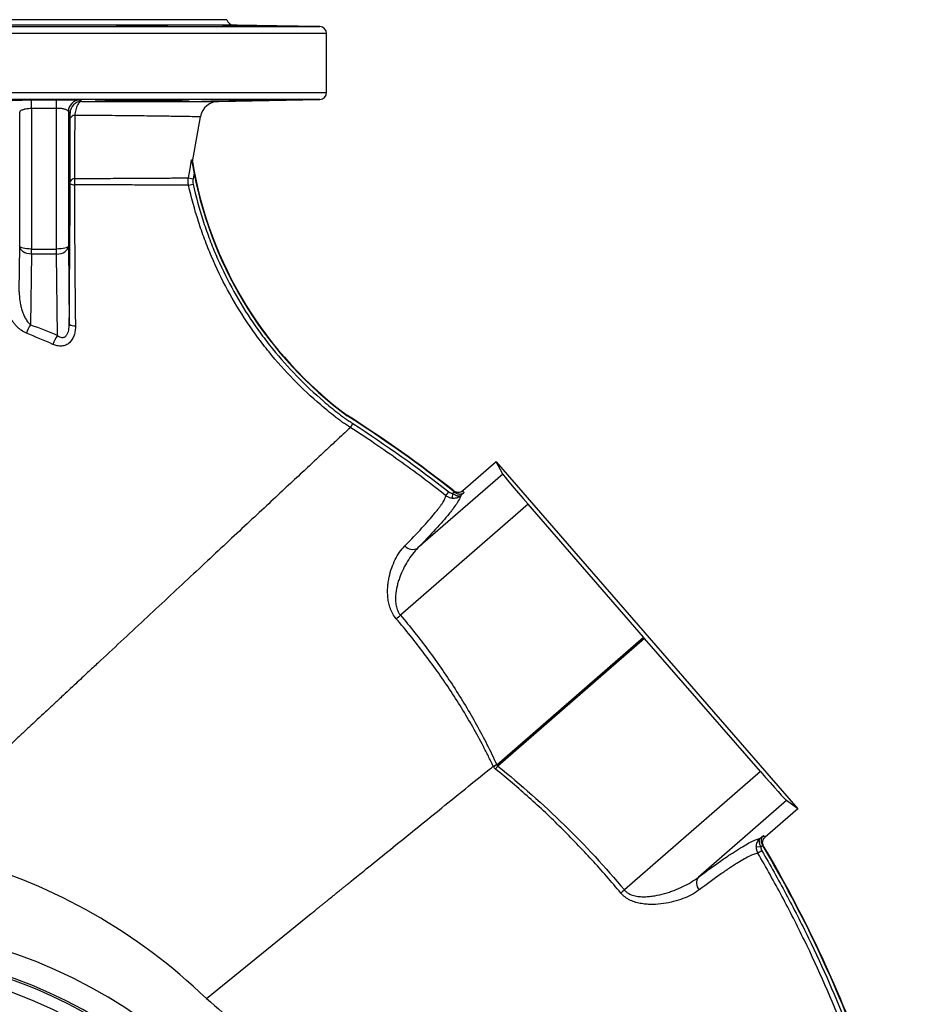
# Model space of a CAD drawing. Header units: millimetres. Extents: x 3 to 811, y 3 to 1103.
# Tile 8 of 8: x 431 to 810, y 683 to 1103. Entities that reach past the tile are written whole.
import ezdxf

# ---------------------------------------------------------------- set-up
doc = ezdxf.new("R2010")
doc.units = ezdxf.units.MM

msp = doc.modelspace()

# ---------------------------------------------------------------- linework, layer by layer
at = {"color": 8, "linetype": 'Continuous', "lineweight": 25}
for p, q in [((522.27, 1100.3), (196.53, 1100.3)), ((561.9, 1096.66), (156.9, 1096.66)), ((159.85, 1099.66), (558.95, 1099.66)), ((156.9, 1071.56), (561.9, 1071.56)), ((558.95, 1068.56), (159.85, 1068.56))]:
    msp.add_line(p, q, dxfattribs=at)
at = {"color": 7, "linetype": 'Continuous', "lineweight": 25}
for p, q in [((519.4, 1102.61), (199.4, 1102.61)), ((558.95, 1099.66), (522.27, 1100.3)), ((561.9, 1071.56), (561.9, 1096.66)), ((515.83, 1067.8), (558.95, 1068.56)), ((431.02, 1006.12), (431.02, 1063.2)), ((436.02, 1064.7), (436.02, 1004.84)), ((446.78, 1004.84), (446.78, 1064.78)), ((451.78, 1063.44), (451.78, 1006.12)), ((505.37, 1037.25), (504.94, 1034.81)), ((502.98, 1035.16), (504.94, 1034.81)), ((503.04, 1032.03), (504.99, 1032.47)), ((430.8, 986.61), (431.02, 1006.12)), ((436.02, 1004.84), (446.78, 1004.84)), ((436.02, 1002.68), (436.02, 1004.84)), ((446.78, 1002.68), (446.78, 1004.84)), ((451.78, 1006.12), (452.17, 972.76)), ((436.02, 1002.68), (435.67, 972.58)), ((446.78, 1002.68), (436.02, 1002.68)), ((447.18, 968.04), (446.78, 1002.68)), ((570.7, 933.73), (570.8, 933.88)), ((634.21, 914.16), (619.96, 901.78)), ((637.04, 908.88), (634.21, 914.16)), ((634.21, 914.16), (762.8, 766.24)), ((637.04, 908.88), (600.82, 877.4)), ((612.79, 899.7), (614.02, 901.27)), ((615.59, 900.64), (615.4, 898.66)), ((615.59, 900.64), (616.35, 901.3)), ((620.57, 901.01), (619.12, 899.75)), ((647.81, 896.05), (593.39, 848.75)), ((696.98, 839.35), (647.81, 896.05)), ((634.45, 785), (696.98, 839.35)), ((697.45, 838.81), (634.89, 784.43)), ((746.92, 782.05), (697.45, 838.81)), ((746.92, 782.05), (688.89, 731.61)), ((758, 769.74), (720.47, 737.11)), ((762.8, 766.24), (758, 769.74)), ((762.8, 766.24), (748.86, 754.12)), ((746.68, 753.53), (748.18, 754.83)), ((747.08, 749.91), (745.1, 750)), ((747.49, 748.27), (745.78, 747.27)), ((747.88, 750.6), (747.08, 749.91)), ((510.64, 685.35), (555.29, 721.52))]:
    msp.add_line(p, q, dxfattribs=at)
at = {"color": 7, "linetype": 'Continuous', "lineweight": 25, "flags": 128}
for points in [[(504.71, 1041.97), (505.83, 1048.36), (508.09, 1061.19)], [(502.98, 1035.16), (503.68, 1039.1), (504.35, 1042.87)], [(436.02, 1004.84), (435.06, 1004.87), (434.13, 1004.94), (433.27, 1005.06), (432.52, 1005.22), (431.9, 1005.41), (431.43, 1005.63), (431.13, 1005.87), (431.02, 1006.12)], [(436.02, 1002.68), (435.06, 1002.75), (434.13, 1002.95), (433.27, 1003.27), (432.51, 1003.7), (431.89, 1004.21), (431.43, 1004.81), (431.13, 1005.45), (431.02, 1006.12)], [(451.78, 1006.12), (451.67, 1005.87), (451.37, 1005.63), (450.91, 1005.41), (450.28, 1005.22), (449.53, 1005.06), (448.67, 1004.94), (447.75, 1004.87), (446.78, 1004.84)], [(446.78, 1002.68), (447.75, 1002.75), (448.68, 1002.95), (449.53, 1003.27), (450.29, 1003.7), (450.91, 1004.21), (451.38, 1004.81), (451.67, 1005.45), (451.78, 1006.12)], [(616.61, 901.09), (616.61, 901.1), (616.32, 901.45), (616.13, 901.69)], [(632.94, 784.38), (632.93, 784.38), (632.92, 784.38)], [(748.24, 750.33), (747.93, 750.66), (747.72, 750.88), (747.71, 750.88)]]:
    msp.add_lwpolyline(points, dxfattribs=at)
at = {"color": 7, "linetype": 'Continuous', "lineweight": 25}
for radius in [202.62, 197.62]:
    msp.add_circle((359.4, 502.61), radius, dxfattribs=at)
for centre, radius, start, end in [((522.32, 1103.3), 3, 193.3234, 269), ((558.9, 1096.66), 3, 0, 89), ((558.9, 1071.56), 3, 271, 0), ((-23.73, 1062.21), 459.76, 0.3103, 0.7721), ((34.35, 1062.3), 412.44, 0.3454, 0.8601), ((456.78, 1063.41), 5, 90.5262, 179.7253), ((457.51, 1062.79), 5, 90.6458, 179.7276), ((515.97, 1059.81), 8, 90.019, 170.0052), ((454.57, 1059.59), 2.23, 92.2366, 153.7362), ((670.96, 1069.37), 168.5, 189.3603, 233.5255), ((670.96, 1069.37), 168.67, 190.9764, 233.5276), ((454.55, 1032.74), 2.16, 93.0072, 154.5669), ((454.18, 1035.45), 3.19, 240.3268, 273.0811), ((446.83, 964.99), 13.49, 145.7941, 163.0037), ((454.45, 976.16), 4.1, 236.1506, 274.6364), ((457.44, 960.37), 12.81, 143.1946, 162.6032), ((277.7, 472.98), 546.03, 51.6693, 57.5477), ((277.7, 472.98), 546.2, 51.7121, 57.547), ((598.61, 881.41), 4.59, 222.7891, 298.8494), ((549.98, 900.18), 67.3, 308.1627, 310.1677), ((600.59, 850.89), 74.08, 295.9445, 297.2025), ((684.57, 744.65), 63.64, 141.3202, 142.7612), ((277.7, 472.98), 546.03, 19.9355, 30.5607), ((277.7, 472.98), 546.2, 19.9351, 30.5166), ((724.17, 734.51), 4.52, 144.8798, 219.825), ((727.63, 685.42), 60.29, 129.9776, 131.8971), ((359.4, 502.61), 213.42, 6.8405, 79.9531), ((359.4, 502.61), 203.42, 6.9816, 79.3353)]:
    msp.add_arc(centre, radius, start, end, dxfattribs=at)
for centre, major_axis, ratio, start_param, end_param in [((648.83, 895.35), (-11.81, 13.58), 0.017455, 0.076387, 1.504061), ((196.66, 566.21), (-363.96, 418.69), 0.973646, 4.66653, 4.668294), ((697.26, 839.15), (-3.28, 3.77), 0.017455, 1.504061, 1.647539), ((746.25, 783.3), (-11.81, 13.58), 0.017455, 1.647539, 3.065206), ((358.82, 379.66), (-364.3, 419.08), 0.973646, 4.760541, 4.762303)]:
    msp.add_ellipse(centre, major_axis=major_axis, ratio=ratio, start_param=start_param, end_param=end_param, dxfattribs=at)
for points, knots in [([(480.3, 1100.25), (481, 1100.25), (481.71, 1100.24), (482.78, 1100.23), (483.14, 1100.22), (483.86, 1100.21), (484.23, 1100.21), (485.3, 1100.19), (486, 1100.18), (487.02, 1100.16), (487.36, 1100.16), (488.02, 1100.14), (488.34, 1100.14), (489.27, 1100.12), (489.85, 1100.11), (490.67, 1100.09), (490.93, 1100.08), (491.42, 1100.07), (491.89, 1100.06), (492.29, 1100.05), (492.67, 1100.03), (492.85, 1100.03), (493.33, 1100.01), (493.58, 1100), (493.86, 1099.98), (493.94, 1099.98), (494.06, 1099.97), (494.1, 1099.96), (494.17, 1099.95), (494.15, 1099.94), (494, 1099.93), (493.94, 1099.93), (493.78, 1099.92), (493.68, 1099.92), (493.33, 1099.91), (493.04, 1099.91), (492.31, 1099.9), (491.89, 1099.9), (491.18, 1099.9), (490.93, 1099.9), (490.41, 1099.9), (490.13, 1099.9), (489.27, 1099.9), (488.66, 1099.9), (487.37, 1099.91), (486.69, 1099.92), (485.3, 1099.93), (484.59, 1099.93), (483.51, 1099.95), (483.15, 1099.95), (482.43, 1099.96), (481.71, 1099.97), (481.01, 1099.98), (480.31, 1099.99), (479.96, 1099.99), (478.93, 1100.01), (478.27, 1100.02), (477.34, 1100.04), (477.04, 1100.05), (476.45, 1100.06), (476.17, 1100.06), (475.35, 1100.08), (474.86, 1100.1), (474.21, 1100.11), (474, 1100.12), (473.62, 1100.13), (473.44, 1100.14), (472.96, 1100.16), (472.71, 1100.17), (472.43, 1100.19), (472.35, 1100.19), (472.23, 1100.2), (472.15, 1100.21), (472.14, 1100.22), (472.16, 1100.23), (472.19, 1100.23), (472.33, 1100.25), (472.49, 1100.25), (472.95, 1100.27), (473.26, 1100.27), (473.97, 1100.28), (474.39, 1100.28), (475.1, 1100.28), (475.36, 1100.28), (475.88, 1100.28), (476.16, 1100.28), (477.01, 1100.28), (477.62, 1100.27), (478.92, 1100.27), (479.6, 1100.26), (480.3, 1100.25)], [0, 0, 0, 0, 0.03125, 0.03125, 0.046875, 0.046875, 0.0625, 0.0625, 0.09375, 0.09375, 0.109375, 0.109375, 0.125, 0.125, 0.15625, 0.15625, 0.171875, 0.171875, 0.1875, 0.203125, 0.203125, 0.21875, 0.21875, 0.25, 0.25, 0.265625, 0.265625, 0.28125, 0.28125, 0.3125, 0.3125, 0.328125, 0.328125, 0.34375, 0.34375, 0.375, 0.375, 0.40625, 0.40625, 0.421875, 0.421875, 0.4375, 0.4375, 0.46875, 0.46875, 0.5, 0.5, 0.53125, 0.53125, 0.546875, 0.546875, 0.5625, 0.578125, 0.578125, 0.59375, 0.59375, 0.625, 0.625, 0.640625, 0.640625, 0.65625, 0.65625, 0.6875, 0.6875, 0.703125, 0.703125, 0.71875, 0.71875, 0.75, 0.75, 0.765625, 0.765625, 0.78125, 0.796875, 0.796875, 0.8125, 0.8125, 0.84375, 0.84375, 0.875, 0.875, 0.90625, 0.90625, 0.921875, 0.921875, 0.9375, 0.9375, 0.96875, 0.96875, 1, 1, 1, 1]), ([(520.66, 1100.25), (521.18, 1100.25), (521.73, 1100.24), (522.63, 1100.23), (522.93, 1100.22), (523.57, 1100.21), (523.9, 1100.21), (524.9, 1100.19), (525.59, 1100.18), (526.64, 1100.16), (527, 1100.16), (527.72, 1100.14), (528.08, 1100.14), (529.16, 1100.12), (529.87, 1100.11), (530.94, 1100.09), (531.29, 1100.08), (531.98, 1100.07), (532.65, 1100.06), (533.3, 1100.05), (533.94, 1100.03), (534.25, 1100.03), (535.15, 1100.01), (535.71, 1100), (536.47, 1099.98), (536.71, 1099.98), (537.17, 1099.97), (537.39, 1099.96), (537.98, 1099.95), (538.32, 1099.94), (538.74, 1099.93), (538.86, 1099.93), (539.07, 1099.92), (539.16, 1099.92), (539.37, 1099.91), (539.44, 1099.91), (539.44, 1099.9), (539.37, 1099.9), (539.16, 1099.9), (539.07, 1099.9), (538.86, 1099.9), (538.74, 1099.9), (538.33, 1099.9), (537.99, 1099.9), (537.19, 1099.91), (536.72, 1099.92), (535.71, 1099.93), (535.16, 1099.93), (534.26, 1099.95), (533.94, 1099.95), (533.31, 1099.96), (532.66, 1099.97), (531.98, 1099.98), (531.3, 1099.99), (530.94, 1099.99), (529.88, 1100.01), (529.16, 1100.02), (528.09, 1100.04), (527.73, 1100.05), (527.01, 1100.06), (526.65, 1100.06), (525.59, 1100.08), (524.9, 1100.1), (523.91, 1100.11), (523.58, 1100.12), (522.94, 1100.13), (522.63, 1100.14), (521.74, 1100.16), (521.18, 1100.17), (520.41, 1100.19), (520.17, 1100.19), (519.71, 1100.2), (519.28, 1100.21), (518.91, 1100.22), (518.57, 1100.23), (518.42, 1100.23), (518, 1100.25), (517.79, 1100.25), (517.51, 1100.27), (517.44, 1100.27), (517.44, 1100.28), (517.51, 1100.28), (517.72, 1100.28), (517.81, 1100.28), (518.01, 1100.28), (518.14, 1100.28), (518.55, 1100.28), (518.88, 1100.27), (519.69, 1100.27), (520.15, 1100.26), (520.66, 1100.25)], [0, 0, 0, 0, 0.03125, 0.03125, 0.046875, 0.046875, 0.0625, 0.0625, 0.09375, 0.09375, 0.109375, 0.109375, 0.125, 0.125, 0.15625, 0.15625, 0.171875, 0.171875, 0.1875, 0.203125, 0.203125, 0.21875, 0.21875, 0.25, 0.25, 0.265625, 0.265625, 0.28125, 0.28125, 0.3125, 0.3125, 0.328125, 0.328125, 0.34375, 0.34375, 0.375, 0.375, 0.40625, 0.40625, 0.421875, 0.421875, 0.4375, 0.4375, 0.46875, 0.46875, 0.5, 0.5, 0.53125, 0.53125, 0.546875, 0.546875, 0.5625, 0.578125, 0.578125, 0.59375, 0.59375, 0.625, 0.625, 0.640625, 0.640625, 0.65625, 0.65625, 0.6875, 0.6875, 0.703125, 0.703125, 0.71875, 0.71875, 0.75, 0.75, 0.765625, 0.765625, 0.78125, 0.796875, 0.796875, 0.8125, 0.8125, 0.84375, 0.84375, 0.875, 0.875, 0.90625, 0.90625, 0.921875, 0.921875, 0.9375, 0.9375, 0.96875, 0.96875, 1, 1, 1, 1]), ([(425.99, 1068.17), (426, 1068.19), (426.07, 1068.2), (426.27, 1068.21), (426.35, 1068.22), (426.55, 1068.23), (426.66, 1068.24), (427.03, 1068.25), (427.33, 1068.27), (428.05, 1068.29), (428.46, 1068.3), (429.14, 1068.32), (429.38, 1068.32), (429.88, 1068.33), (430.15, 1068.34), (430.96, 1068.35), (431.53, 1068.36), (432.44, 1068.37), (432.75, 1068.38), (433.38, 1068.38), (433.7, 1068.39), (434.67, 1068.4), (435.32, 1068.4), (435.99, 1068.41)], [0, 0, 0, 0, 0.125, 0.125, 0.1875, 0.1875, 0.25, 0.25, 0.375, 0.375, 0.5, 0.5, 0.5625, 0.5625, 0.625, 0.625, 0.75, 0.75, 0.8125, 0.8125, 0.875, 0.875, 1, 1, 1, 1]), ([(446.74, 1068.49), (447.07, 1068.49), (447.41, 1068.49), (448.07, 1068.5), (448.4, 1068.5), (449.37, 1068.5), (449.99, 1068.5), (450.9, 1068.51), (451.19, 1068.51), (451.77, 1068.51), (452.05, 1068.51), (452.86, 1068.5), (453.36, 1068.5), (454.05, 1068.5), (454.27, 1068.49), (454.68, 1068.49), (454.87, 1068.49), (455.4, 1068.48), (455.7, 1068.47), (456.08, 1068.46), (456.19, 1068.46), (456.38, 1068.45), (456.46, 1068.45), (456.65, 1068.43), (456.72, 1068.42), (456.73, 1068.41)], [0, 0, 0, 0, 0.0625, 0.0625, 0.125, 0.125, 0.25, 0.25, 0.3125, 0.3125, 0.375, 0.375, 0.5, 0.5, 0.5625, 0.5625, 0.625, 0.625, 0.75, 0.75, 0.8125, 0.8125, 0.875, 0.875, 1, 1, 1, 1]), ([(457.46, 1067.79), (457.13, 1067.78), (456.81, 1067.63), (456.34, 1067.21), (456.18, 1067.04), (455.89, 1066.63), (455.75, 1066.4), (455.55, 1066), (455.48, 1065.86), (455.36, 1065.57), (455.29, 1065.42), (455.12, 1064.94), (455.01, 1064.6), (454.82, 1063.87), (454.73, 1063.48), (454.58, 1062.67), (454.52, 1062.25), (454.48, 1061.82)], [0, 0, 0, 0, 0.25, 0.25, 0.375, 0.375, 0.5, 0.5, 0.5625, 0.5625, 0.625, 0.625, 0.75, 0.75, 0.875, 0.875, 1, 1, 1, 1]), ([(465.66, 1067.79), (465.09, 1067.8), (464.61, 1067.81), (464.03, 1067.82), (463.86, 1067.83), (463.57, 1067.84), (463.46, 1067.85), (463.19, 1067.87), (463.12, 1067.88), (463.17, 1067.91), (463.21, 1067.92), (463.35, 1067.93), (463.55, 1067.95), (463.84, 1067.97), (464.19, 1067.99), (464.39, 1068), (465.07, 1068.03), (465.61, 1068.05), (466.56, 1068.08), (466.9, 1068.09), (467.63, 1068.11), (468.01, 1068.12), (469.23, 1068.15), (470.11, 1068.18), (471.53, 1068.21), (472.02, 1068.22), (473.03, 1068.24), (473.55, 1068.24), (475.15, 1068.27), (476.25, 1068.29), (477.96, 1068.32), (478.53, 1068.33), (479.71, 1068.34), (480.3, 1068.35), (482.08, 1068.37), (483.26, 1068.39), (485.04, 1068.41), (485.64, 1068.41), (486.82, 1068.42), (487.41, 1068.43), (489.14, 1068.44), (490.26, 1068.45), (491.89, 1068.46), (492.43, 1068.46), (493.47, 1068.47), (493.98, 1068.47), (495.45, 1068.48), (496.36, 1068.48), (497.64, 1068.48), (498.05, 1068.48), (498.82, 1068.48), (499.18, 1068.47), (500.2, 1068.47), (500.79, 1068.47), (501.55, 1068.46), (501.78, 1068.45), (502.18, 1068.44), (502.35, 1068.44), (502.8, 1068.42), (503, 1068.41), (503.13, 1068.4), (503.15, 1068.39), (503.13, 1068.37), (503.07, 1068.36), (502.89, 1068.34), (502.66, 1068.33), (502.52, 1068.32), (502.02, 1068.29), (501.59, 1068.28), (500.8, 1068.25), (500.51, 1068.24), (499.89, 1068.22), (499.55, 1068.21), (498.48, 1068.18), (497.69, 1068.16), (496.39, 1068.13), (495.94, 1068.12), (495, 1068.1), (494.51, 1068.09), (493.01, 1068.05), (491.96, 1068.03), (490.31, 1068), (489.75, 1067.99), (488.61, 1067.97), (488.03, 1067.97), (486.29, 1067.94), (485.11, 1067.92), (482.73, 1067.89), (481.53, 1067.87), (479.75, 1067.85), (479.16, 1067.84), (477.99, 1067.83), (477.41, 1067.83), (475.72, 1067.81), (474.63, 1067.8), (473.58, 1067.8)], [0, 0, 0, 0, 0.03125, 0.03125, 0.046875, 0.046875, 0.0625, 0.0625, 0.09375, 0.09375, 0.109375, 0.109375, 0.125, 0.140625, 0.140625, 0.15625, 0.15625, 0.1875, 0.1875, 0.203125, 0.203125, 0.21875, 0.21875, 0.25, 0.25, 0.265625, 0.265625, 0.28125, 0.28125, 0.3125, 0.3125, 0.328125, 0.328125, 0.34375, 0.34375, 0.375, 0.375, 0.390625, 0.390625, 0.40625, 0.40625, 0.4375, 0.4375, 0.453125, 0.453125, 0.46875, 0.46875, 0.5, 0.5, 0.515625, 0.515625, 0.53125, 0.53125, 0.5625, 0.5625, 0.578125, 0.578125, 0.59375, 0.59375, 0.625, 0.625, 0.640625, 0.640625, 0.65625, 0.671875, 0.671875, 0.6875, 0.6875, 0.71875, 0.71875, 0.734375, 0.734375, 0.75, 0.75, 0.78125, 0.78125, 0.796875, 0.796875, 0.8125, 0.8125, 0.84375, 0.84375, 0.859375, 0.859375, 0.875, 0.875, 0.90625, 0.90625, 0.9375, 0.9375, 0.953125, 0.953125, 0.96875, 0.96875, 1, 1, 1, 1]), ([(465.66, 1067.79), (467.03, 1067.79), (468.37, 1067.8), (471.01, 1067.8), (472.31, 1067.8), (473.58, 1067.8)], [0, 0, 0, 0, 0.5, 0.5, 1, 1, 1, 1]), ([(473.58, 1067.8), (475.56, 1067.8), (477.48, 1067.8), (480.29, 1067.8), (481.21, 1067.8), (483.02, 1067.8), (483.91, 1067.8), (488.25, 1067.8), (491.45, 1067.8), (497.28, 1067.8), (499.92, 1067.8), (503.47, 1067.8), (504.58, 1067.8), (506.13, 1067.8), (506.64, 1067.8), (507.6, 1067.8), (508.06, 1067.8), (508.5, 1067.8)], [0, 0, 0, 0, 0.125, 0.125, 0.1875, 0.1875, 0.25, 0.25, 0.5, 0.5, 0.75, 0.75, 0.875, 0.875, 0.9375, 0.9375, 1, 1, 1, 1]), ([(508.5, 1067.8), (508.55, 1067.81), (508.62, 1067.81), (508.82, 1067.82), (508.94, 1067.83), (509.39, 1067.84), (509.78, 1067.85), (510.51, 1067.88), (510.77, 1067.88), (511.35, 1067.9), (511.66, 1067.91), (512.66, 1067.93), (513.4, 1067.95), (514.63, 1067.98), (515.05, 1067.99), (515.94, 1068.01), (516.41, 1068.02), (517.84, 1068.05), (518.84, 1068.07), (520.41, 1068.1), (520.95, 1068.11), (522.05, 1068.13), (522.61, 1068.14), (524.29, 1068.17), (525.43, 1068.19), (527.17, 1068.22), (527.75, 1068.23), (528.92, 1068.25), (529.51, 1068.25), (531.25, 1068.28), (532.39, 1068.3), (534.08, 1068.32), (534.63, 1068.33), (535.74, 1068.35), (536.28, 1068.36), (537.86, 1068.38), (538.87, 1068.39), (540.31, 1068.41), (540.77, 1068.41), (541.68, 1068.43), (542.11, 1068.43), (543.34, 1068.44), (544.09, 1068.45), (545.1, 1068.46), (545.42, 1068.46), (546.01, 1068.47), (546.28, 1068.47), (547.02, 1068.48), (547.43, 1068.48), (547.89, 1068.48), (548.02, 1068.48), (548.22, 1068.48), (548.3, 1068.47), (548.46, 1068.47), (548.47, 1068.47), (548.32, 1068.46), (548.25, 1068.45), (548.05, 1068.45), (547.92, 1068.44), (547.48, 1068.43), (547.09, 1068.42), (546.35, 1068.4), (546.08, 1068.39), (545.5, 1068.38), (545.19, 1068.37), (544.2, 1068.35), (543.46, 1068.34), (542.22, 1068.31), (541.79, 1068.3), (540.9, 1068.28), (540.44, 1068.28), (539.02, 1068.25), (538.02, 1068.23), (535.89, 1068.19), (534.8, 1068.17), (533.12, 1068.14), (532.56, 1068.13), (531.41, 1068.11), (530.83, 1068.1), (529.08, 1068.07), (527.92, 1068.05), (526.19, 1068.02), (525.61, 1068.01), (524.46, 1067.99), (523.89, 1067.98), (522.19, 1067.95), (521.1, 1067.93), (519.52, 1067.91), (519, 1067.9), (517.99, 1067.89), (517.49, 1067.88), (516.05, 1067.86), (515.15, 1067.84), (513.49, 1067.82), (512.74, 1067.81), (512.08, 1067.8)], [0, 0, 0, 0, 0.015625, 0.015625, 0.03125, 0.03125, 0.0625, 0.0625, 0.078125, 0.078125, 0.09375, 0.09375, 0.125, 0.125, 0.140625, 0.140625, 0.15625, 0.15625, 0.1875, 0.1875, 0.203125, 0.203125, 0.21875, 0.21875, 0.25, 0.25, 0.265625, 0.265625, 0.28125, 0.28125, 0.3125, 0.3125, 0.328125, 0.328125, 0.34375, 0.34375, 0.375, 0.375, 0.390625, 0.390625, 0.40625, 0.40625, 0.4375, 0.4375, 0.453125, 0.453125, 0.46875, 0.46875, 0.5, 0.5, 0.515625, 0.515625, 0.53125, 0.53125, 0.5625, 0.5625, 0.578125, 0.578125, 0.59375, 0.59375, 0.625, 0.625, 0.640625, 0.640625, 0.65625, 0.65625, 0.6875, 0.6875, 0.703125, 0.703125, 0.71875, 0.71875, 0.75, 0.75, 0.78125, 0.78125, 0.796875, 0.796875, 0.8125, 0.8125, 0.84375, 0.84375, 0.859375, 0.859375, 0.875, 0.875, 0.90625, 0.90625, 0.921875, 0.921875, 0.9375, 0.9375, 0.96875, 0.96875, 1, 1, 1, 1]), ([(508.5, 1067.8), (509.2, 1067.8), (509.84, 1067.8), (511.03, 1067.8), (511.58, 1067.8), (512.08, 1067.8)], [0, 0, 0, 0, 0.5, 0.5, 1, 1, 1, 1]), ([(512.08, 1067.8), (513.32, 1067.8), (514.26, 1067.8), (515.51, 1067.8), (515.83, 1067.8), (515.83, 1067.8)], [0, 0, 0, 0, 0.5, 0.5, 1, 1, 1, 1]), ([(436.02, 1064.7), (435.67, 1064.7), (435.33, 1064.68), (434.65, 1064.63), (434.32, 1064.59), (433.7, 1064.51), (433.41, 1064.45), (433, 1064.37), (432.87, 1064.33), (432.63, 1064.27), (432.51, 1064.23), (432.18, 1064.13), (431.98, 1064.05), (431.64, 1063.89), (431.5, 1063.81), (431.27, 1063.64), (431.18, 1063.55), (431.06, 1063.38), (431.03, 1063.29), (431.02, 1063.2)], [0, 0, 0, 0, 0.125, 0.125, 0.25, 0.25, 0.375, 0.375, 0.4375, 0.4375, 0.5, 0.5, 0.625, 0.625, 0.75, 0.75, 0.875, 0.875, 1, 1, 1, 1]), ([(451.78, 1063.44), (451.77, 1063.53), (451.74, 1063.61), (451.62, 1063.78), (451.53, 1063.87), (451.3, 1064.03), (451.16, 1064.11), (450.91, 1064.22), (450.82, 1064.25), (450.62, 1064.32), (450.52, 1064.36), (450.18, 1064.45), (449.94, 1064.51), (449.4, 1064.61), (449.1, 1064.66), (448.48, 1064.73), (448.16, 1064.75), (447.65, 1064.77), (447.48, 1064.78), (447.13, 1064.78), (446.96, 1064.78), (446.78, 1064.78)], [0, 0, 0, 0, 0.125, 0.125, 0.25, 0.25, 0.375, 0.375, 0.4375, 0.4375, 0.5, 0.5, 0.625, 0.625, 0.75, 0.75, 0.875, 0.875, 0.9375, 0.9375, 1, 1, 1, 1]), ([(452.57, 1060.58), (452.57, 1060.76), (452.56, 1060.93), (452.56, 1061.26), (452.56, 1061.42), (452.56, 1061.84), (452.55, 1062.07), (452.55, 1062.35), (452.54, 1062.43), (452.54, 1062.57), (452.53, 1062.62), (452.53, 1062.76), (452.52, 1062.81), (452.51, 1062.82)], [0, 0, 0, 0, 0.125, 0.125, 0.25, 0.25, 0.5, 0.5, 0.625, 0.625, 0.75, 0.75, 1, 1, 1, 1]), ([(452.6, 1033.67), (452.6, 1036.61), (452.59, 1039.55), (452.59, 1042.48), (452.58, 1045.42), (452.58, 1048.36), (452.58, 1051.3), (452.57, 1054.39), (452.57, 1057.48), (452.57, 1060.58)], [0, 0, 0, 0, 0.00931822, 0.00931822, 0.00931822, 0.01863644, 0.01863644, 0.01863644, 0.02843369, 0.02843369, 0.02843369, 0.02843369]), ([(454.48, 1061.82), (454.47, 1058.72), (454.47, 1055.63), (454.46, 1052.54), (454.46, 1049.6), (454.45, 1046.66), (454.45, 1043.72), (454.44, 1040.78), (454.44, 1037.84), (454.43, 1034.9)], [0, 0, 0, 0, 0.00979472, 0.00979472, 0.00979472, 0.01911085, 0.01911085, 0.01911085, 0.02842733, 0.02842733, 0.02842733, 0.02842733]), ([(504.71, 1041.97), (504.69, 1041.86), (504.65, 1041.89), (504.56, 1042.12), (504.53, 1042.22), (504.45, 1042.5), (504.4, 1042.67), (504.35, 1042.87)], [0, 0, 0, 0, 0.5, 0.5, 0.75, 0.75, 1, 1, 1, 1]), ([(504.35, 1042.87), (504.36, 1042.84), (504.37, 1042.78), (504.4, 1042.62), (504.42, 1042.53), (504.47, 1042.22), (504.51, 1041.99), (504.59, 1041.53), (504.63, 1041.28), (504.72, 1040.79), (504.76, 1040.55), (504.9, 1039.8), (504.99, 1039.3), (505.18, 1038.28), (505.28, 1037.77), (505.37, 1037.25)], [0, 0, 0, 0, 0.0625, 0.0625, 0.125, 0.125, 0.25, 0.25, 0.375, 0.375, 0.5, 0.5, 0.75, 0.75, 1, 1, 1, 1]), ([(452.17, 972.76), (452.2, 977.75), (452.24, 982.74), (452.31, 992.71), (452.35, 997.69), (452.46, 1012.64), (452.53, 1022.62), (452.6, 1032.68)], [0, 0, 0, 0, 0.25, 0.25, 0.5, 0.5, 1, 1, 1, 1]), ([(452.6, 1032.68), (452.6, 1032.85), (452.6, 1033.02), (452.6, 1033.35), (452.6, 1033.51), (452.6, 1033.67)], [0, 0, 0, 0, 0.5, 0.5, 1, 1, 1, 1]), ([(454.43, 1034.9), (454.39, 1034.47), (454.36, 1034.03), (454.33, 1033.16), (454.33, 1032.71), (454.35, 1032.27)], [0, 0, 0, 0, 0.5, 0.5, 1, 1, 1, 1]), ([(454.43, 1034.9), (457.8, 1034.91), (461.04, 1034.93), (467.23, 1034.97), (470.19, 1034.98), (473.71, 1035), (474.41, 1035), (475.77, 1035.01), (476.45, 1035.02), (478.42, 1035.03), (479.7, 1035.03), (483.37, 1035.06), (485.64, 1035.07), (489.8, 1035.09), (491.7, 1035.1), (494.25, 1035.11), (495.06, 1035.12), (496.56, 1035.13), (497.26, 1035.13), (499.19, 1035.14), (500.25, 1035.14), (501.95, 1035.15), (502.58, 1035.16), (502.98, 1035.16)], [0, 0, 0, 0, 0.125, 0.125, 0.25, 0.25, 0.28125, 0.28125, 0.3125, 0.3125, 0.375, 0.375, 0.5, 0.5, 0.625, 0.625, 0.6875, 0.6875, 0.75, 0.75, 0.875, 0.875, 1, 1, 1, 1]), ([(503.04, 1032.03), (502.93, 1032.55), (502.87, 1033.07), (502.85, 1034.11), (502.89, 1034.64), (502.98, 1035.16)], [0, 0, 0, 0, 0.5, 0.5, 1, 1, 1, 1]), ([(504.94, 1034.81), (504.87, 1034.42), (504.84, 1034.03), (504.86, 1033.24), (504.9, 1032.85), (504.99, 1032.47)], [0, 0, 0, 0, 0.5, 0.5, 1, 1, 1, 1]), ([(454.35, 1032.27), (454.36, 1027.22), (454.38, 1022.19), (454.43, 1012.15), (454.46, 1007.14), (454.53, 997.12), (454.57, 992.12), (454.67, 982.11), (454.72, 977.1), (454.78, 972.08)], [0, 0, 0, 0, 0.25, 0.25, 0.5, 0.5, 0.75, 0.75, 1, 1, 1, 1]), ([(503.04, 1032.03), (502.64, 1032.04), (502.01, 1032.04), (500.3, 1032.04), (499.23, 1032.05), (497.29, 1032.06), (496.59, 1032.06), (495.45, 1032.06), (495.06, 1032.07), (494.25, 1032.07), (493.84, 1032.07), (491.7, 1032.08), (489.8, 1032.09), (485.62, 1032.11), (483.34, 1032.12), (479.65, 1032.14), (478.37, 1032.14), (476.39, 1032.15), (475.72, 1032.16), (474.35, 1032.16), (473.65, 1032.17), (470.13, 1032.19), (467.16, 1032.2), (460.96, 1032.23), (457.72, 1032.25), (454.35, 1032.27)], [0, 0, 0, 0, 0.125, 0.125, 0.25, 0.25, 0.3125, 0.3125, 0.34375, 0.34375, 0.375, 0.375, 0.5, 0.5, 0.625, 0.625, 0.6875, 0.6875, 0.71875, 0.71875, 0.75, 0.75, 0.875, 0.875, 1, 1, 1, 1]), ([(572.05, 928.77), (571.98, 928.81), (571.91, 928.86), (571.77, 928.95), (571.55, 929.09), (571.06, 929.41), (570.36, 929.86), (569.65, 930.32), (569.16, 930.63), (568.95, 930.77), (568.8, 930.86), (568.73, 930.91), (568.53, 931.05), (568.4, 931.15), (568.13, 931.35), (567.74, 931.65), (566.81, 932.35), (563.93, 934.58), (561.37, 936.67), (555.36, 941.81), (551.52, 945.41), (544.17, 952.95), (540.67, 956.89), (535.66, 963.07), (534.03, 965.17), (530.87, 969.46), (529.34, 971.64), (524.93, 978.26), (522.2, 982.78), (517.18, 992.06), (514.89, 996.81), (511.77, 1004.11), (510.79, 1006.57), (508.93, 1011.55), (508.05, 1014.07), (505.6, 1021.68), (504.2, 1026.83), (503.04, 1032.03)], [0, 0, 0, 0, 0.001953, 0.001953, 0.003906, 0.007813, 0.015625, 0.023438, 0.027344, 0.029297, 0.029297, 0.03125, 0.03125, 0.035156, 0.035156, 0.039063, 0.046875, 0.0625, 0.125, 0.125, 0.25, 0.25, 0.375, 0.375, 0.4375, 0.4375, 0.5, 0.5, 0.625, 0.625, 0.75, 0.75, 0.8125, 0.8125, 0.875, 0.875, 1, 1, 1, 1]), ([(504.99, 1032.47), (506.13, 1027.32), (507.51, 1022.25), (509.93, 1014.73), (510.8, 1012.24), (512.63, 1007.32), (513.61, 1004.89), (516.69, 997.68), (518.95, 992.98), (523.91, 983.82), (526.6, 979.35), (530.96, 972.81), (532.46, 970.66), (535.59, 966.42), (537.19, 964.34), (542.14, 958.24), (545.6, 954.34), (552.86, 946.89), (556.65, 943.33), (562.58, 938.25), (564.6, 936.59), (567.18, 934.58), (567.96, 933.98), (568.87, 933.29), (569.26, 932.99), (569.52, 932.79), (569.65, 932.69), (569.85, 932.55), (569.92, 932.51), (570.06, 932.42), (570.27, 932.28), (570.76, 931.97), (571.74, 931.34), (572.57, 930.8), (573.13, 930.44)], [0, 0, 0, 0, 0.125, 0.125, 0.1875, 0.1875, 0.25, 0.25, 0.375, 0.375, 0.5, 0.5, 0.5625, 0.5625, 0.625, 0.625, 0.75, 0.75, 0.875, 0.875, 0.9375, 0.9375, 0.953125, 0.960937, 0.964844, 0.964844, 0.96875, 0.96875, 0.970703, 0.970703, 0.972656, 0.976562, 0.984375, 1, 1, 1, 1]), ([(433.93, 968.93), (433.13, 969.25), (432.38, 969.68), (431.33, 970.44), (430.99, 970.72), (430.34, 971.3), (430.03, 971.6), (429.43, 972.23), (429.14, 972.56), (428.59, 973.25), (428.32, 973.6), (427.56, 974.69), (427.11, 975.44), (426.3, 977), (425.94, 977.8), (425.3, 979.46), (425.03, 980.32), (424.58, 982.04), (424.4, 982.91), (424.15, 984.67), (424.07, 985.56), (424.05, 986.46)], [0, 0, 0, 0, 0.125, 0.125, 0.1875, 0.1875, 0.25, 0.25, 0.3125, 0.3125, 0.375, 0.375, 0.5, 0.5, 0.625, 0.625, 0.75, 0.75, 0.875, 0.875, 1, 1, 1, 1]), ([(430.8, 986.61), (430.8, 985.28), (430.91, 983.98), (431.2, 982.05), (431.32, 981.41), (431.61, 980.16), (431.77, 979.54), (432.15, 978.32), (432.36, 977.73), (432.83, 976.56), (433.1, 975.99), (433.69, 974.89), (434.02, 974.37), (434.58, 973.63), (434.78, 973.4), (435.2, 972.96), (435.43, 972.76), (435.67, 972.58)], [0, 0, 0, 0, 0.25, 0.25, 0.375, 0.375, 0.5, 0.5, 0.625, 0.625, 0.75, 0.75, 0.875, 0.875, 0.9375, 0.9375, 1, 1, 1, 1]), ([(454.78, 972.08), (454.79, 971.4), (454.75, 970.73), (454.58, 969.41), (454.44, 968.76), (454.13, 967.82), (454.02, 967.52), (453.75, 966.93), (453.6, 966.64), (453.26, 966.1), (453.08, 965.84), (452.68, 965.36), (452.46, 965.13), (451.76, 964.5), (451.25, 964.17), (450.39, 963.81), (450.09, 963.72), (449.5, 963.57), (449.2, 963.53), (448.58, 963.48), (448.27, 963.48), (447.65, 963.52), (447.33, 963.56), (446.41, 963.74), (445.81, 963.94), (445.22, 964.2)], [0, 0, 0, 0, 0.125, 0.125, 0.25, 0.25, 0.3125, 0.3125, 0.375, 0.375, 0.4375, 0.4375, 0.5, 0.5, 0.625, 0.625, 0.6875, 0.6875, 0.75, 0.75, 0.8125, 0.8125, 0.875, 0.875, 1, 1, 1, 1]), ([(447.18, 968.04), (447.46, 967.82), (447.74, 967.62), (448.36, 967.31), (448.7, 967.2), (449.22, 967.15), (449.4, 967.15), (449.75, 967.21), (449.93, 967.26), (450.27, 967.42), (450.43, 967.52), (450.73, 967.77), (450.87, 967.92), (451.24, 968.39), (451.43, 968.75), (451.74, 969.52), (451.85, 969.91), (452.02, 970.72), (452.08, 971.13), (452.15, 971.95), (452.17, 972.35), (452.17, 972.76)], [0, 0, 0, 0, 0.125, 0.125, 0.25, 0.25, 0.3125, 0.3125, 0.375, 0.375, 0.4375, 0.4375, 0.5, 0.5, 0.625, 0.625, 0.75, 0.75, 0.875, 0.875, 1, 1, 1, 1]), ([(572.05, 928.77), (572.01, 928.74), (571.61, 928.36), (570.41, 927.24), (567.6, 924.62), (563.75, 921.03), (558.93, 916.54), (553.19, 911.18), (546.61, 905.05), (539.26, 898.19), (531.22, 890.7), (519.71, 879.96), (504.07, 865.38), (484.17, 846.82), (470.81, 834.37), (464.32, 828.31)], [0.3384252, 0.3384252, 0.3384252, 0.3384252, 0.3400445, 0.3564757, 0.3729068, 0.389338, 0.4057692, 0.4222004, 0.4386316, 0.4550628, 0.471494, 0.4879252, 0.5207876, 0.5536499, 0.5865123, 0.5865123, 0.5865123, 0.5865123]), ([(572.05, 928.77), (572.05, 928.77), (572.06, 928.78), (572.07, 928.81), (572.1, 928.85), (572.13, 928.9), (572.18, 928.97), (572.23, 929.05), (572.3, 929.16), (572.38, 929.28), (572.47, 929.43), (572.58, 929.59), (572.7, 929.78), (572.83, 929.98), (572.98, 930.21), (573.07, 930.36), (573.13, 930.44)], [0, 0, 0, 0, 0.046908, 0.09759, 0.152046, 0.210275, 0.272277, 0.338052, 0.407599, 0.480918, 0.558007, 0.638867, 0.723497, 0.811896, 0.904064, 1, 1, 1, 1]), ([(612.79, 899.7), (606.23, 904.86), (599.55, 909.86), (589.36, 917.13), (585.94, 919.51), (580.76, 923.03), (579.03, 924.19), (575.55, 926.49), (573.8, 927.64), (572.05, 928.77)], [0, 0, 0, 0, 0.5, 0.5, 0.75, 0.75, 0.875, 0.875, 1, 1, 1, 1]), ([(595.24, 878.3), (598, 881.09), (600.42, 883.63), (604.66, 888.23), (606.47, 890.3), (608.34, 892.58), (608.69, 893.02), (609.35, 893.86), (609.66, 894.27), (610.24, 895.04), (610.51, 895.41), (611, 896.12), (611.22, 896.45), (612.22, 898.03), (612.68, 899.01), (612.79, 899.7)], [0, 0, 0, 0, 0.25, 0.25, 0.5, 0.5, 0.5625, 0.5625, 0.625, 0.625, 0.6875, 0.6875, 0.75, 0.75, 1, 1, 1, 1]), ([(619.12, 899.75), (618.96, 899.01), (618.45, 897.98), (617.17, 896), (616.66, 895.27), (615.75, 894.06), (615.43, 893.64), (614.74, 892.76), (614.37, 892.3), (612.43, 889.92), (610.55, 887.76), (606.16, 882.96), (603.66, 880.31), (600.82, 877.4)], [0, 0, 0, 0, 0.25, 0.25, 0.375, 0.375, 0.4375, 0.4375, 0.5, 0.5, 0.75, 0.75, 1, 1, 1, 1]), ([(612.79, 899.7), (613.17, 899.41), (613.58, 899.17), (614.24, 898.91), (614.47, 898.84), (614.93, 898.73), (615.16, 898.69), (615.4, 898.66)], [0, 0, 0, 0, 0.5, 0.5, 0.75, 0.75, 1, 1, 1, 1]), ([(614.02, 901.27), (614.25, 901.09), (614.49, 900.95), (614.89, 900.79), (615.03, 900.75), (615.3, 900.68), (615.44, 900.66), (615.59, 900.64)], [0, 0, 0, 0, 0.5, 0.5, 0.75, 0.75, 1, 1, 1, 1]), ([(615.4, 898.66), (615.74, 898.63), (616.09, 898.63), (616.76, 898.7), (617.09, 898.76), (617.72, 898.94), (618.03, 899.07), (618.6, 899.37), (618.87, 899.55), (619.12, 899.75)], [0, 0, 0, 0, 0.25, 0.25, 0.5, 0.5, 0.75, 0.75, 1, 1, 1, 1]), ([(615.59, 900.64), (615.94, 900.43), (616.3, 900.23), (616.82, 899.98), (617, 899.91), (617.33, 899.78), (617.49, 899.73), (617.96, 899.6), (618.24, 899.56), (618.61, 899.57), (618.73, 899.59), (618.89, 899.64), (618.94, 899.65), (619.03, 899.7), (619.08, 899.72), (619.12, 899.75)], [0, 0, 0, 0, 0.25, 0.25, 0.375, 0.375, 0.5, 0.5, 0.75, 0.75, 0.875, 0.875, 0.9375, 0.9375, 1, 1, 1, 1]), ([(619.96, 901.78), (619.7, 901.55), (619.4, 901.37), (618.75, 901.12), (618.41, 901.05), (617.89, 901.04), (617.72, 901.05), (617.38, 901.1), (617.21, 901.15), (616.71, 901.31), (616.41, 901.48), (616.13, 901.69)], [0, 0, 0, 0, 0.25, 0.25, 0.5, 0.5, 0.625, 0.625, 0.75, 0.75, 1, 1, 1, 1]), ([(616.61, 901.09), (616.78, 900.96), (616.96, 900.85), (617.32, 900.66), (617.51, 900.58), (617.88, 900.47), (618.07, 900.44), (618.44, 900.39), (618.61, 900.39), (619.13, 900.41), (619.46, 900.47), (619.91, 900.63), (620.05, 900.69), (620.32, 900.84), (620.45, 900.92), (620.57, 901.01)], [0, 0, 0, 0, 0.125, 0.125, 0.25, 0.25, 0.375, 0.375, 0.5, 0.5, 0.75, 0.75, 0.875, 0.875, 1, 1, 1, 1]), ([(591.57, 847.26), (591.02, 847.9), (590.54, 848.59), (589.92, 849.66), (589.73, 850.03), (589.38, 850.77), (589.23, 851.16), (588.8, 852.3), (588.58, 853.07), (588.32, 854.23), (588.25, 854.61), (588.12, 855.39), (588.07, 855.78), (587.87, 857.71), (587.86, 859.22), (588.02, 861.41), (588.09, 862.14), (588.3, 863.56), (588.42, 864.27), (588.86, 866.33), (589.22, 867.63), (590.09, 870.13), (590.59, 871.31), (591.71, 873.56), (592.34, 874.63), (593.7, 876.59), (594.44, 877.48), (595.24, 878.3)], [0, 0, 0, 0, 0.0625, 0.0625, 0.09375, 0.09375, 0.125, 0.125, 0.1875, 0.1875, 0.21875, 0.21875, 0.25, 0.25, 0.375, 0.375, 0.4375, 0.4375, 0.5, 0.5, 0.625, 0.625, 0.75, 0.75, 0.875, 0.875, 1, 1, 1, 1]), ([(600.82, 877.4), (600, 876.58), (599.23, 875.71), (597.76, 873.83), (597.06, 872.83), (595.77, 870.75), (595.16, 869.65), (594.06, 867.38), (593.55, 866.2), (592.87, 864.35), (592.66, 863.71), (592.27, 862.43), (592.1, 861.78), (591.63, 859.8), (591.4, 858.45), (591.26, 856.35), (591.24, 855.63), (591.31, 854.21), (591.39, 853.49), (591.61, 852.42), (591.7, 852.07), (591.92, 851.36), (592.05, 851.01), (592.36, 850.33), (592.53, 850), (592.92, 849.35), (593.15, 849.04), (593.39, 848.75)], [0, 0, 0, 0, 0.125, 0.125, 0.25, 0.25, 0.375, 0.375, 0.5, 0.5, 0.5625, 0.5625, 0.625, 0.625, 0.75, 0.75, 0.8125, 0.8125, 0.875, 0.875, 0.90625, 0.90625, 0.9375, 0.9375, 0.96875, 0.96875, 1, 1, 1, 1]), ([(593.39, 848.75), (597.48, 843.9), (601.41, 838.94), (608.97, 828.79), (612.59, 823.6), (617.76, 815.63), (619.45, 812.94), (622.71, 807.52), (624.3, 804.78), (628.9, 796.49), (631.77, 790.85), (634.41, 785.08)], [0, 0, 0, 0, 0.25, 0.25, 0.5, 0.5, 0.625, 0.625, 0.75, 0.75, 1, 1, 1, 1]), ([(632.92, 784.38), (632.59, 785.09), (632.25, 785.8), (631.56, 787.22), (631.22, 787.92), (630.17, 790.04), (629.46, 791.44), (627.28, 795.62), (625.78, 798.38), (622.67, 803.84), (621.07, 806.54), (617.77, 811.9), (616.08, 814.55), (610.86, 822.42), (607.22, 827.54), (601.52, 835.07), (599.58, 837.55), (595.63, 842.45), (593.62, 844.87), (591.57, 847.26)], [0, 0, 0, 0, 0.03125, 0.03125, 0.0625, 0.0625, 0.125, 0.125, 0.25, 0.25, 0.375, 0.375, 0.5, 0.5, 0.75, 0.75, 0.875, 0.875, 1, 1, 1, 1]), ([(464.32, 828.31), (463.65, 827.69), (462.27, 826.4), (460.02, 824.31), (457.59, 822.03), (454.94, 819.56), (452.05, 816.87), (448.94, 813.97), (445.6, 810.86), (440.94, 806.51), (436.09, 801.99), (431.49, 797.7), (428.21, 794.64), (425.15, 791.78), (422.3, 789.13), (419.66, 786.67), (418.03, 785.15), (417.25, 784.42)], [0.28449836, 0.28449836, 0.28449836, 0.28449836, 0.28786879, 0.29123921, 0.29460964, 0.29798006, 0.30135049, 0.30472091, 0.30809134, 0.31146176, 0.31820262, 0.32157304, 0.32494347, 0.32831389, 0.33168432, 0.33505474, 0.33842517, 0.33842517, 0.33842517, 0.33842517]), ([(632.94, 784.38), (633.18, 784.49), (633.42, 784.61), (633.79, 784.78), (633.91, 784.84), (634.16, 784.96), (634.29, 785.02), (634.41, 785.08)], [0, 0, 0, 0, 0.5, 0.5, 0.75, 0.75, 1, 1, 1, 1]), ([(634.45, 785), (634.48, 784.88), (634.54, 784.76), (634.68, 784.57), (634.78, 784.49), (634.89, 784.43)], [0, 0, 0, 0, 0.5, 0.5, 1, 1, 1, 1]), ([(572.34, 735.32), (577.95, 739.86), (590.02, 749.64), (609.77, 765.63), (624.3, 777.4), (631.88, 783.53), (632.92, 784.38)], [0.3384252, 0.3384252, 0.3384252, 0.3384252, 0.3712875, 0.4041499, 0.4370123, 0.4423102, 0.4423102, 0.4423102, 0.4423102]), ([(633.9, 783.16), (633.72, 783.32), (633.54, 783.49), (633.24, 783.86), (633.11, 784.06), (633, 784.27)], [0, 0, 0, 0, 0.5, 0.5, 1, 1, 1, 1]), ([(687.37, 730.29), (683.35, 735.12), (679.22, 739.86), (670.75, 749.11), (666.4, 753.63), (659.71, 760.25), (657.46, 762.43), (652.89, 766.73), (650.58, 768.86), (643.56, 775.14), (638.79, 779.22), (633.9, 783.16)], [0, 0, 0, 0, 0.25, 0.25, 0.5, 0.5, 0.625, 0.625, 0.75, 0.75, 1, 1, 1, 1]), ([(634.89, 784.43), (644.78, 776.53), (654.21, 768.17), (672.2, 750.55), (680.76, 741.3), (688.89, 731.61)], [0, 0, 0, 0, 0.5, 0.5, 1, 1, 1, 1]), ([(720.47, 737.11), (723.92, 739.68), (727.06, 741.96), (731.33, 744.94), (732.68, 745.86), (734.59, 747.14), (735.21, 747.54), (736.41, 748.32), (736.99, 748.69), (739.8, 750.45), (741.67, 751.52), (743.96, 752.64), (744.63, 752.93), (745.5, 753.25), (745.77, 753.33), (746.26, 753.46), (746.49, 753.51), (746.68, 753.53)], [0, 0, 0, 0, 0.25, 0.25, 0.375, 0.375, 0.4375, 0.4375, 0.5, 0.5, 0.75, 0.75, 0.875, 0.875, 0.9375, 0.9375, 1, 1, 1, 1]), ([(745.1, 750), (745.12, 750.35), (745.16, 750.69), (745.32, 751.35), (745.43, 751.66), (745.7, 752.26), (745.86, 752.54), (746.24, 753.07), (746.45, 753.31), (746.68, 753.53)], [0, 0, 0, 0, 0.25, 0.25, 0.5, 0.5, 0.75, 0.75, 1, 1, 1, 1]), ([(747.08, 749.91), (746.92, 750.29), (746.78, 750.67), (746.6, 751.23), (746.55, 751.41), (746.47, 751.75), (746.44, 751.92), (746.38, 752.4), (746.38, 752.69), (746.44, 753.06), (746.48, 753.17), (746.54, 753.32), (746.57, 753.36), (746.62, 753.45), (746.65, 753.49), (746.68, 753.53)], [0, 0, 0, 0, 0.25, 0.25, 0.375, 0.375, 0.5, 0.5, 0.75, 0.75, 0.875, 0.875, 0.9375, 0.9375, 1, 1, 1, 1]), ([(747.71, 750.88), (747.6, 751.07), (747.52, 751.26), (747.38, 751.65), (747.33, 751.85), (747.27, 752.23), (747.26, 752.42), (747.27, 752.79), (747.28, 752.97), (747.38, 753.48), (747.49, 753.8), (747.71, 754.22), (747.79, 754.35), (747.97, 754.6), (748.07, 754.72), (748.18, 754.83)], [0, 0, 0, 0, 0.125, 0.125, 0.25, 0.25, 0.375, 0.375, 0.5, 0.5, 0.75, 0.75, 0.875, 0.875, 1, 1, 1, 1]), ([(748.24, 750.33), (748.06, 750.63), (747.94, 750.96), (747.81, 751.64), (747.81, 751.99), (747.89, 752.51), (747.93, 752.68), (748.05, 753), (748.12, 753.16), (748.37, 753.62), (748.59, 753.89), (748.86, 754.12)], [0, 0, 0, 0, 0.25, 0.25, 0.5, 0.5, 0.625, 0.625, 0.75, 0.75, 1, 1, 1, 1]), ([(510.64, 685.35), (495.96, 699.46), (463.29, 723.75), (420.16, 741.64), (394.05, 747.5), (386.99, 748.74)], [0, 0, 0, 0, 0.4023785, 0.804757, 0.9525334, 0.9525334, 0.9525334, 0.9525334]), ([(745.78, 747.27), (745.59, 747.25), (745.38, 747.22), (744.92, 747.12), (744.67, 747.04), (743.84, 746.76), (743.2, 746.5), (741.03, 745.46), (739.24, 744.45), (736.83, 742.94), (736.56, 742.77), (736, 742.42), (735.72, 742.23), (734.85, 741.68), (734.26, 741.28), (732.42, 740.06), (731.13, 739.17), (727.03, 736.3), (724.01, 734.1), (720.7, 731.61)], [0, 0, 0, 0, 0.0625, 0.0625, 0.125, 0.125, 0.25, 0.25, 0.5, 0.5, 0.53125, 0.53125, 0.5625, 0.5625, 0.625, 0.625, 0.75, 0.75, 1, 1, 1, 1]), ([(745.1, 750), (745.09, 749.76), (745.1, 749.53), (745.14, 749.05), (745.19, 748.82), (745.3, 748.35), (745.37, 748.13), (745.55, 747.69), (745.66, 747.47), (745.78, 747.27)], [0, 0, 0, 0, 0.25, 0.25, 0.5, 0.5, 0.75, 0.75, 1, 1, 1, 1]), ([(795.29, 425.75), (795.32, 425.85), (795.34, 425.96), (795.39, 426.18), (795.47, 426.5), (795.65, 427.24), (796, 428.74), (796.68, 431.73), (798, 437.71), (799.03, 442.84), (800.97, 453.12), (802.1, 459.98), (805, 480.6), (806.27, 494.39), (807.52, 522.06), (807.49, 535.93), (806.45, 556.81), (805.94, 563.78), (805.09, 572.5), (804.91, 574.25), (804.52, 577.74), (804.32, 579.48), (803.69, 584.69), (803.22, 588.15), (800.7, 605.4), (798.04, 619.01), (793.11, 639.15), (791.31, 645.81), (789.11, 653.26), (788.86, 654.09), (788.36, 655.74), (788.11, 656.56), (787.83, 657.49), (787.8, 657.59), (787.73, 657.8), (787.7, 657.9), (787.63, 658.11), (787.6, 658.21), (787.52, 658.41), (787.33, 658.92), (787.15, 659.43), (786.7, 660.65), (786.4, 661.46), (784.9, 665.51), (783.66, 668.74), (777.31, 684.86), (771.72, 697.61), (764.07, 713.34), (762.51, 716.48), (759.32, 722.73), (757.7, 725.84), (752.74, 735.11), (749.32, 741.22), (745.78, 747.27)], [0, 0, 0, 0, 0.000977, 0.000977, 0.001953, 0.003906, 0.007813, 0.015625, 0.03125, 0.0625, 0.0625, 0.125, 0.125, 0.25, 0.25, 0.375, 0.375, 0.4375, 0.4375, 0.453125, 0.453125, 0.46875, 0.46875, 0.5, 0.5, 0.625, 0.625, 0.6875, 0.6875, 0.695313, 0.695313, 0.703125, 0.703125, 0.704102, 0.704102, 0.705078, 0.705078, 0.706055, 0.706055, 0.707031, 0.710938, 0.710938, 0.71875, 0.71875, 0.75, 0.75, 0.875, 0.875, 0.90625, 0.90625, 0.9375, 0.9375, 1, 1, 1, 1]), ([(747.08, 749.91), (747.08, 749.77), (747.08, 749.63), (747.11, 749.34), (747.13, 749.2), (747.24, 748.78), (747.34, 748.52), (747.49, 748.27)], [0, 0, 0, 0, 0.25, 0.25, 0.5, 0.5, 1, 1, 1, 1]), ([(747.49, 748.27), (751.03, 742.23), (754.46, 736.11), (759.43, 726.82), (761.05, 723.71), (764.25, 717.44), (765.82, 714.28), (773.51, 698.47), (779.13, 685.66), (785.51, 669.47), (786.75, 666.22), (788.27, 662.14), (788.57, 661.33), (789.01, 660.1), (789.16, 659.7), (789.39, 659.08), (789.47, 658.88), (789.61, 658.47), (789.67, 658.26), (789.98, 657.23), (790.24, 656.4), (790.74, 654.74), (790.99, 653.91), (793.2, 646.42), (795.01, 639.72), (799.97, 619.49), (802.64, 605.81), (805.18, 588.48), (805.65, 585), (806.29, 579.77), (806.49, 578.02), (806.87, 574.52), (807.06, 572.76), (807.91, 563.99), (808.43, 556.99), (809.48, 536.01), (809.5, 522.06), (808.25, 494.27), (806.97, 480.41), (803.1, 452.78), (800.5, 439.01), (797.22, 425.29)], [0, 0, 0, 0, 0.0625, 0.0625, 0.09375, 0.09375, 0.125, 0.125, 0.25, 0.25, 0.28125, 0.28125, 0.289063, 0.289063, 0.292969, 0.292969, 0.294922, 0.294922, 0.296875, 0.296875, 0.304688, 0.304688, 0.3125, 0.3125, 0.375, 0.375, 0.5, 0.5, 0.53125, 0.53125, 0.546875, 0.546875, 0.5625, 0.5625, 0.625, 0.625, 0.75, 0.75, 0.875, 0.875, 1, 1, 1, 1]), ([(555.29, 721.52), (555.87, 721.98), (556.84, 722.76), (558.07, 723.77), (559.18, 724.66), (560.2, 725.49), (561.17, 726.28), (562.42, 727.29), (563.63, 728.26), (564.82, 729.23), (565.72, 729.96), (566.64, 730.71), (567.59, 731.47), (568.58, 732.28), (569.64, 733.14), (570.84, 734.1), (571.77, 734.86), (572.34, 735.32)], [0.28449836, 0.28449836, 0.28449836, 0.28449836, 0.28786879, 0.29123921, 0.29460964, 0.29798006, 0.30135049, 0.30472091, 0.31146176, 0.31483219, 0.31820262, 0.32157304, 0.32494347, 0.32831389, 0.33168432, 0.33505474, 0.33842517, 0.33842517, 0.33842517, 0.33842517]), ([(688.89, 731.61), (689.15, 731.3), (689.44, 731.02), (690.05, 730.52), (690.38, 730.29), (691.41, 729.7), (692.13, 729.42), (693.61, 729.02), (694.38, 728.89), (695.9, 728.74), (696.65, 728.72), (698.15, 728.75), (698.9, 728.8), (700.37, 728.95), (701.1, 729.05), (703.26, 729.41), (704.66, 729.73), (706.71, 730.31), (707.39, 730.51), (708.72, 730.95), (709.39, 731.18), (711.34, 731.92), (712.59, 732.46), (715.01, 733.63), (716.17, 734.26), (718.39, 735.61), (719.46, 736.33), (720.47, 737.11)], [0, 0, 0, 0, 0.03125, 0.03125, 0.0625, 0.0625, 0.125, 0.125, 0.1875, 0.1875, 0.25, 0.25, 0.3125, 0.3125, 0.375, 0.375, 0.5, 0.5, 0.5625, 0.5625, 0.625, 0.625, 0.75, 0.75, 0.875, 0.875, 1, 1, 1, 1]), ([(720.7, 731.61), (719.69, 730.86), (718.61, 730.18), (716.33, 728.95), (715.12, 728.4), (712.58, 727.43), (711.24, 727), (708.45, 726.29), (707.01, 726), (704.06, 725.59), (702.54, 725.47), (700.21, 725.44), (699.41, 725.46), (697.82, 725.57), (697.02, 725.65), (695.82, 725.85), (695.41, 725.93), (694.61, 726.1), (694.21, 726.2), (693.01, 726.55), (692.23, 726.84), (691.09, 727.37), (690.72, 727.56), (689.98, 728), (689.62, 728.23), (688.57, 729.01), (687.93, 729.61), (687.37, 730.29)], [0, 0, 0, 0, 0.125, 0.125, 0.25, 0.25, 0.375, 0.375, 0.5, 0.5, 0.625, 0.625, 0.6875, 0.6875, 0.75, 0.75, 0.78125, 0.78125, 0.8125, 0.8125, 0.875, 0.875, 0.90625, 0.90625, 0.9375, 0.9375, 1, 1, 1, 1]), ([(510.64, 685.35), (519.94, 677.54), (533, 664.7), (551.86, 641.51), (564.44, 622.02), (574.95, 601.52), (579.73, 590.4), (582.13, 584.19), (582.35, 583.62), (582.39, 583.5), (582.53, 583.12), (585.64, 574.62), (591.32, 555.95), (594.59, 537.98), (595.73, 528.03)], [0, 0, 0, 0, 0.125, 0.1875, 0.3125, 0.375, 0.4472656, 0.4535786, 0.4541016, 0.4545898, 0.4550781, 0.4589844, 0.5625, 0.694904, 0.694904, 0.694904, 0.694904])]:
    msp.add_open_spline(points, degree=3, knots=knots, dxfattribs=at)
for points in [[(435.99, 1068.41), (439.57, 1068.43), (443.16, 1068.46), (446.74, 1068.49)], [(456.73, 1068.41), (456.98, 1068.2), (457.22, 1067.99), (457.46, 1067.79)], [(457.46, 1067.79), (458.87, 1067.79), (461.64, 1067.79), (464.34, 1067.79), (465.66, 1067.79)], [(446.78, 1064.78), (443.19, 1064.75), (439.61, 1064.73), (436.02, 1064.7)], [(452.51, 1062.82), (452.27, 1063.01), (452.02, 1063.22), (451.78, 1063.44)], [(435.67, 972.58), (439.55, 971.12), (443.39, 969.61), (447.18, 968.04)], [(445.22, 964.2), (441.49, 965.83), (437.74, 967.42), (433.93, 968.93)], [(573.13, 930.44), (587.21, 921.34), (600.84, 911.62), (614.02, 901.27)], [(616.35, 901.3), (616.43, 901.23), (616.52, 901.16), (616.61, 901.09)], [(634.41, 785.08), (634.43, 785.05), (634.44, 785.02), (634.45, 785)], [(633, 784.27), (632.98, 784.31), (632.96, 784.34), (632.94, 784.38)], [(747.71, 750.88), (747.77, 750.79), (747.82, 750.7), (747.88, 750.6)]]:
    msp.add_open_spline(points, degree=3, dxfattribs=at)
at = {"color": 8, "linetype": 'Continuous', "lineweight": 25}
msp.add_open_spline([(508.09, 1061.19), (508.09, 1061.19), (507.79, 1061.2), (506.59, 1061.22), (505.7, 1061.24), (503.34, 1061.28), (501.86, 1061.31), (499.64, 1061.34), (499.18, 1061.35), (498.22, 1061.36), (497.72, 1061.37), (496.19, 1061.4), (495.1, 1061.41), (491.64, 1061.46), (489.07, 1061.5), (483.43, 1061.57), (480.35, 1061.6), (476.18, 1061.64), (475.32, 1061.65), (473.59, 1061.67), (472.71, 1061.68), (470.04, 1061.7), (468.21, 1061.72), (462.58, 1061.76), (458.62, 1061.79), (454.48, 1061.82)], degree=3, knots=[0, 0, 0, 0, 0.125, 0.125, 0.25, 0.25, 0.375, 0.375, 0.40625, 0.40625, 0.4375, 0.4375, 0.5, 0.5, 0.625, 0.625, 0.75, 0.75, 0.78125, 0.78125, 0.8125, 0.8125, 0.875, 0.875, 1, 1, 1, 1], dxfattribs=at)

doc.saveas('drawing.dxf')
